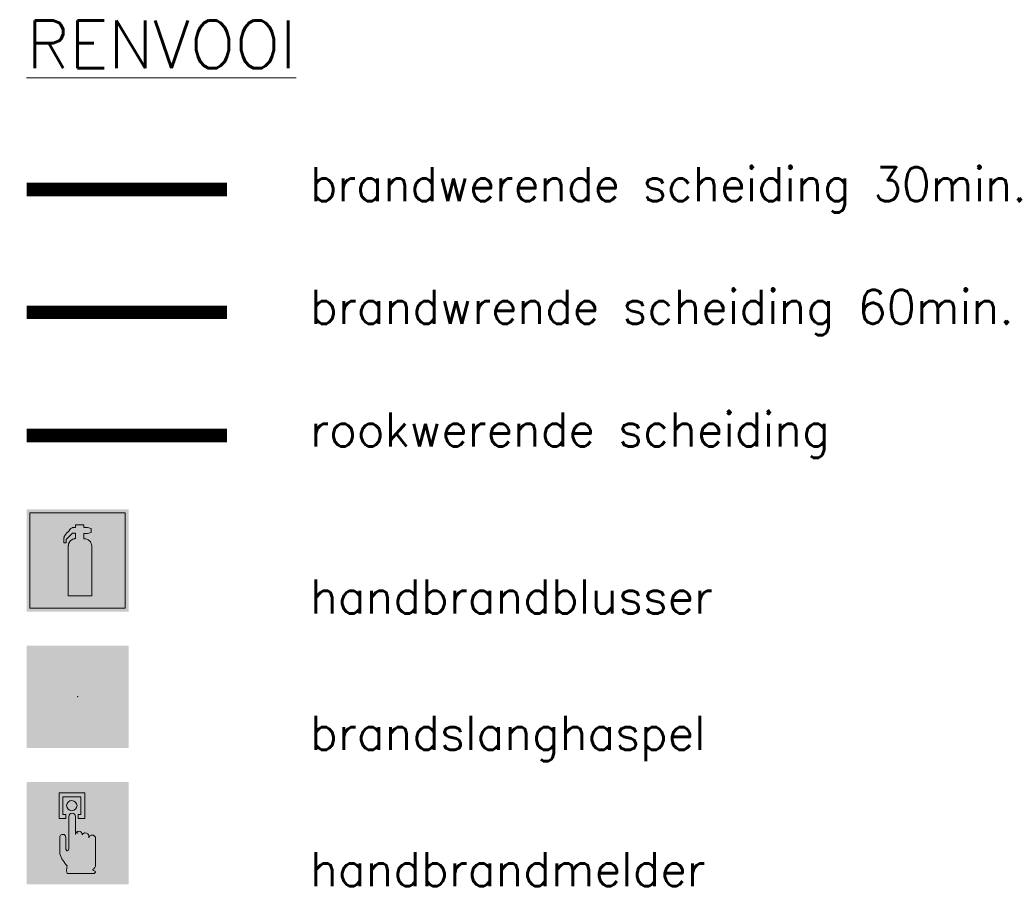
# Model space of a CAD drawing. Header units: millimetres. Extents: x -13022 to 1371524, y -38729 to 632593.
# Tile 3 of 256: x 334041 to 338377, y 234543 to 238359. Entities that reach past the tile are written whole.
import ezdxf
from ezdxf.enums import TextEntityAlignment as Align

# ---------------------------------------------------------------- set-up
doc = ezdxf.new("R2010")
doc.units = ezdxf.units.MM
doc.header["$LTSCALE"] = 35
doc.linetypes.add('AI9-LType1', pattern=[1.69333, 0.846665, -0.846665])
doc.layers.add('Al65----_beveiliging-inst', color=92, linetype='Continuous', lineweight=9)
doc.layers.add('brandveiligheid voorzieningen', color=10, linetype='Continuous', lineweight=9)
doc.layers.add('At$1a---_tekst', color=2, linetype='Continuous')
doc.styles.add('Algemeen', font='simplex.shx', dxfattribs={"height": 2.5})

# ---------------------------------------------------------------- blocks, each defined once
blk = doc.blocks.new('Handbrandmelder')
at = {"layer": 'brandveiligheid voorzieningen', "true_color": 0xffffff}
h = blk.add_hatch(color=7, dxfattribs=at)
h.paths.add_polyline_path([(-1.362300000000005, 6.704000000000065), (-1.362300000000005, 4.817999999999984), (-0.8615999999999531, 4.817999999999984), (-0.8615999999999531, 5.105000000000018), (-1.086699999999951, 5.105000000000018), (-1.086699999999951, 6.416000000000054), (0.2412000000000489, 6.416000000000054), (0.2412000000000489, 5.105000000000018), (0.04229999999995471, 5.105000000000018), (0.04229999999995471, 4.817999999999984), (0.5291999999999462, 4.817999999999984), (0.5291999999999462, 6.704000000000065)])
edge = h.paths.add_edge_path()
edge.add_line((-0.7744000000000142, 0.7949999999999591), (1.217199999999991, 0.7949999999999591))
edge.add_arc((1.184803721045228, 0.9150839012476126), 0.1243770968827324, 285.0978454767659, 344.5738128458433)
edge.add_arc((1.195484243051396, 0.8747174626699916), 0.109458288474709, 3.814851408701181, 78.55699892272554)
edge.add_arc((1.215450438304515, 1.081053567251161), 0.09906901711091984, 186.406081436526, 271.01189771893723, ccw=False)
edge.add_arc((0.8951311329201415, 1.429528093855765), 0.4224763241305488, 301.679206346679, 358.7077007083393)
edge.add_line((1.317499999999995, 1.419999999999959), (1.317499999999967, 3.355999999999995))
edge.add_arc((1.081486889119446, 3.369604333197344), 0.2364048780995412, 356.7009913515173, 450.505791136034)
edge.add_arc((1.075081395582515, 3.342345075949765), 0.2636902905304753, 89.06159279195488, 168.7031401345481)
edge.add_line((0.8165000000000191, 3.394000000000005), (0.8164999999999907, 3.518000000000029))
edge.add_arc((0.5556438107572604, 3.507110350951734), 0.2610833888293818, 2.390469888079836, 87.79258356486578)
edge.add_arc((0.5704530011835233, 3.50642776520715), 0.2616154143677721, 91.0410009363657, 151.5647371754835)
edge.add_line((0.3404000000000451, 3.630999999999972), (0.3404000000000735, 3.643000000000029))
edge.add_arc((0.0797851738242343, 3.632360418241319), 0.260831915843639, 2.337797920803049, 87.79954707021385)
edge.add_arc((0.09911405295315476, 3.633166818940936), 0.2600000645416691, 92.05296153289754, 177.8325614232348)
edge.add_line((-0.1607000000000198, 3.643000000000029), (-0.1607000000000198, 4.966999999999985))
edge.add_arc((-0.4109663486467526, 4.968042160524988), 0.2502685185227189, 359.7614099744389, 447.1448072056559)
edge.add_arc((-0.3888415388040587, 4.957652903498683), 0.2605261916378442, 92.12460751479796, 177.9439144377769)
edge.add_line((-0.6491999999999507, 4.966999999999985), (-0.6491999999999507, 2.557000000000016))
edge.add_arc((-0.7221004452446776, 2.557732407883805), 0.07290412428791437, 299.05017427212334, 359.42438665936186, ccw=False)
edge.add_line((-0.6866999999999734, 2.494000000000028), (-0.7617999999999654, 2.456999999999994))
edge.add_line((-0.7617999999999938, 2.456999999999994), (-0.7867999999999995, 2.456999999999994))
edge.add_line((-0.7867999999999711, 2.456999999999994), (-0.874499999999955, 2.56899999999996))
edge.add_line((-0.8745000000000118, 2.56899999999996), (-0.8745000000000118, 3.418999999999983))
edge.add_arc((-1.086056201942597, 3.443345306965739), 0.2129523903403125, 353.4354350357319, 446.9700572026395)
edge.add_arc((-1.078000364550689, 3.420914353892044), 0.2351074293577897, 89.22004572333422, 180.4665340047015)
edge.add_line((-1.313099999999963, 3.418999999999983), (-1.313099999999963, 2.281999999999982))
edge.add_line((-1.313099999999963, 2.282000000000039), (-1.313099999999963, 2.219000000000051))
edge.add_arc((0.9800915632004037, 3.05278358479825), 2.44006610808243, 199.9808058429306, 224.0251806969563)
edge.add_arc((-28.56458777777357, 4.729210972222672), 27.99404121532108, 352.66871906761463, 353.08124823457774, ccw=False)
edge.add_arc((-0.07303414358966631, 1.025300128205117), 0.7382087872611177, 169.7231517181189, 198.1780845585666)
edge = h.paths.add_edge_path(flags=17)
edge.add_arc((-0.4353433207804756, 5.779888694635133), 0.3920893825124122, 271.8332605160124, 357.9700289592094)
edge.add_arc((-0.4344971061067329, 5.742470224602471), 0.3917044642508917, 3.443843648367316, 88.28877503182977)
edge.add_arc((-0.4184133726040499, 5.749796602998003), 0.3842284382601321, 90.65414391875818, 177.5830480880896)
edge.add_arc((-0.4087352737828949, 5.781623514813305), 0.3938747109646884, 182.2733025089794, 267.9536111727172)
at = {"layer": 'Al65----_beveiliging-inst', "color": 7, "true_color": 0xffffff}
blk.add_solid([(-3.75, 0), (3.75, 0), (-3.75, 7.5), (3.75, 7.5)], dxfattribs=at)
at = {"layer": 'Al65----_beveiliging-inst', "color": 10}
blk.add_solid([(-3.5, 0.25), (3.5, 0.25), (-3.5, 7.25), (3.5, 7.25)], dxfattribs=at)
at = {"layer": 'brandveiligheid voorzieningen', "color": 7, "true_color": 0xffffff}
for points in [[(-1.362300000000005, 6.704000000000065), (-1.362300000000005, 4.818000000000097)], [(0.5291999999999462, 6.704000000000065), (-1.362300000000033, 6.704000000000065)], [(0.5291999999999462, 4.817999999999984), (0.5291999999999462, 6.704000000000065)], [(-1.086699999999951, 5.105000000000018), (-1.086699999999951, 6.416000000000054)], [(-1.086699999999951, 6.416000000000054), (0.2412000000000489, 6.416000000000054)], [(0.2412000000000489, 6.416000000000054), (0.2412000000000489, 5.105000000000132)], [(-0.8615999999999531, 5.105000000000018), (-1.086699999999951, 5.105000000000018)], [(-0.8615999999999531, 4.817999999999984), (-0.8615999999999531, 5.105000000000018)], [(0.2412000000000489, 5.105000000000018), (0.04230000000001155, 5.105000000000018)], [(0.04229999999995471, 5.105000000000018), (0.04229999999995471, 4.817999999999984)], [(-1.362300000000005, 4.817999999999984), (-0.8616000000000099, 4.817999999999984)], [(-0.6491999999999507, 4.966999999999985), (-0.6491999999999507, 2.557000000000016)], [(-0.1607000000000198, 3.643000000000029), (-0.1607000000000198, 4.966999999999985)], [(0.04229999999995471, 4.817999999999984), (0.5291999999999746, 4.817999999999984)], [(0.3404000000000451, 3.630999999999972), (0.3404000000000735, 3.643000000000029)], [(-1.313099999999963, 3.418999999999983), (-1.313099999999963, 2.281999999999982)], [(-0.8745000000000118, 2.56899999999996), (-0.8745000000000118, 3.418999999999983)], [(0.8165000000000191, 3.394000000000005), (0.8164999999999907, 3.518000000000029)], [(1.317499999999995, 1.419999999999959), (1.317499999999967, 3.355999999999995)], [(-1.313099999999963, 2.282000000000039), (-1.313099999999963, 2.219000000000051)], [(-0.7867999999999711, 2.456999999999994), (-0.874499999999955, 2.56899999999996)], [(-0.7617999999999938, 2.456999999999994), (-0.7867999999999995, 2.456999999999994)], [(-0.6866999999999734, 2.494000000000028), (-0.7617999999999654, 2.456999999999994)], [(-0.7744000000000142, 0.7949999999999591), (1.217199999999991, 0.7949999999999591)]]:
    blk.add_lwpolyline(points, dxfattribs=at)
for points in [[(-0.802299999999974, 5.765999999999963, -0.3986000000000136), (-0.4227999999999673, 6.134000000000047)], [(-0.4228000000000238, 6.133999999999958, -0.3880999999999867), (-0.04350000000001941, 5.765999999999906)], [(-0.4228000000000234, 5.388000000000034, -0.3922999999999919), (-0.8023000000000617, 5.765999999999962)], [(-0.3984999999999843, 5.217999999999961, 0.392999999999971), (-0.6491999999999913, 4.966999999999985)], [(-0.04349999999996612, 5.76600000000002, -0.39459999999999), (-0.4227999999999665, 5.388000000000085)], [(-0.1606999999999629, 4.966999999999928, 0.4008999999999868), (-0.3984999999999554, 5.217999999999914)], [(-1.074800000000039, 3.655999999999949, 0.4206000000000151), (-1.313100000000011, 3.418999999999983)], [(-0.874499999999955, 3.418999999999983, 0.4324000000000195), (-1.074799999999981, 3.655999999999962)], [(0.08979999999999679, 3.892999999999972, 0.3927999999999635), (-0.1606999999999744, 3.643000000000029)], [(0.3404000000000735, 3.643000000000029, 0.3912000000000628), (0.08980000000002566, 3.892999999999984)], [(0.5657000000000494, 3.768000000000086, 0.2703999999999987), (0.3404000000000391, 3.631000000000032)], [(0.8164999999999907, 3.518000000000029, 0.3909000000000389), (0.5657000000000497, 3.768000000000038)], [(1.079399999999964, 3.605999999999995, 0.3622000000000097), (0.8164999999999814, 3.394000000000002)], [(1.317499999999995, 3.355999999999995, 0.4338000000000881), (1.079399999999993, 3.605999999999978)], [(-1.31310000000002, 2.219000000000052, 0.1053000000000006), (-0.7744000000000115, 1.35700000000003)], [(-0.6491999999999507, 2.557000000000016, -0.269699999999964), (-0.6866999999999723, 2.494000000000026)], [(-0.7994000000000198, 1.156999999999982, 0.1247999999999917), (-0.7744000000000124, 0.79499999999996)], [(-0.7743999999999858, 1.356999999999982, -0.00180000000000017), (-0.7993999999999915, 1.156999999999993)], [(1.11699999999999, 1.069999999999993, 0.2540999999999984), (1.317500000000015, 1.419999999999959)], [(1.217200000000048, 0.981999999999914, -0.3869000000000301), (1.117000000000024, 1.069999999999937)], [(1.304699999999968, 0.882000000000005, 0.338199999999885), (1.217199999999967, 0.9819999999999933)], [(1.217200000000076, 0.7949999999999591, 0.2655000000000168), (1.304700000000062, 0.8820000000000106)]]:
    blk.add_lwpolyline(points, format="xyb", dxfattribs=at)
blk.add_point((0, 3.75), dxfattribs=at)
blk = doc.blocks.new('Handbrandblusser')
at = {"ltscale": 0.1}
h = blk.add_hatch(color=10, dxfattribs=at)
h.paths.add_polyline_path([(15.58817086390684, 7.19129838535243), (8.58817086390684, 7.191298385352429), (8.58817086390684, 0.1912983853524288), (15.58817086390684, 0.1912983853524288)])
h.paths.add_polyline_path([(11.40672454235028, 1.098164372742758), (13.12900348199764, 1.098164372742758), (13.12900348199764, 4.758457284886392), (13.12677351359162, 4.788704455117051), (13.12008360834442, 4.836965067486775), (13.1104204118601, 4.880023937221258), (13.08886405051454, 4.945816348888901), (13.06414856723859, 4.998700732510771), (13.02586744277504, 5.058231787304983), (12.9868429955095, 5.10755201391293), (12.95413679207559, 5.140689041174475), (12.91511234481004, 5.174693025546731), (12.85471736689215, 5.214862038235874), (12.8034280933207, 5.240967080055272), (12.75566960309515, 5.259943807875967), (12.69731876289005, 5.276512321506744), (12.64287036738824, 5.285856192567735), (12.59604103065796, 5.28951667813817), (12.54084931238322, 5.286337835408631), (12.54084931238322, 5.674156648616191), (12.81457793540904, 5.67415664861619), (13.0845899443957, 5.754687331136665), (13.0845899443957, 6.042806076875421), (12.81532125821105, 6.123336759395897), (12.53954849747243, 6.123336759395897), (12.53954849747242, 6.319943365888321), (11.93857200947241, 6.319943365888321), (11.93857200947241, 6.126611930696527), (11.75088300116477, 6.127189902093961), (11.71873428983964, 6.117557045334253), (11.67878068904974, 6.100892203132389), (11.63603962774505, 6.075461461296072), (11.59274107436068, 6.04087950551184), (11.52677117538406, 5.963623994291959), (11.43701494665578, 5.860263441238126), (11.3073051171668, 5.71442198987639), (11.15195065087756, 5.537081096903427), (11.1285359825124, 5.493347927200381), (11.1142270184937, 5.460018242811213), (11.10103303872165, 5.420716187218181), (11.09192733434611, 5.385170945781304), (11.08560909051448, 5.350011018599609), (11.08282162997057, 5.317451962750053), (11.08207830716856, 5.281714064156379), (11.08300746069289, 5.251563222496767), (11.07384385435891, 5.179348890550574), (11.07204344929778, 5.126432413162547), (11.07018514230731, 5.071814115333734), (11.06888432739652, 4.982228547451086), (11.2439368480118, 4.982228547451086), (11.25973245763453, 5.227384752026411), (11.71483184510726, 5.697949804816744), (11.93857200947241, 5.697949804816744), (11.93857200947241, 5.305699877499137), (11.91645815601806, 5.30415862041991), (11.8861677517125, 5.30107610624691), (11.84937327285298, 5.295007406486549), (11.80533139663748, 5.284411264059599), (11.761289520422, 5.269672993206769), (11.72170758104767, 5.252333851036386), (11.68881554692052, 5.235669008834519), (11.65592351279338, 5.215440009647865), (11.6274914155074, 5.195018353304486), (11.59980264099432, 5.173633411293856), (11.5775029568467, 5.152922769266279), (11.5553891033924, 5.130767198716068), (11.53234609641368, 5.105047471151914), (11.51320553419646, 5.080387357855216), (11.49871073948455, 5.059291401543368), (11.48718923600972, 5.041566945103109), (11.47343776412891, 5.017484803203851), (11.46024378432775, 4.99166874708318), (11.45039475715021, 4.969513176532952), (11.4394307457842, 4.941288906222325), (11.42883839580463, 4.909307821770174), (11.42103350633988, 4.880698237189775), (11.41360027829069, 4.843515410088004), (11.40858284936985, 4.803635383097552), (11.40672454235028, 4.773002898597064)], flags=16)
at = {"layer": 'brandveiligheid voorzieningen', "ltscale": 0.1, "true_color": 0xffffff}
blk.add_hatch(color=7, dxfattribs=at).paths.add_polyline_path([(13.12900348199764, 4.758457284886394), (13.12677351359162, 4.788704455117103), (13.12008360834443, 4.836965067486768), (13.11042041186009, 4.880023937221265), (13.08886405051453, 4.945816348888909), (13.06414856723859, 4.998700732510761), (13.02586744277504, 5.058231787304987), (12.98684299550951, 5.107552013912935), (12.95413679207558, 5.14068904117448), (12.91511234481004, 5.174693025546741), (12.85471736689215, 5.214862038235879), (12.8034280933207, 5.240967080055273), (12.75566960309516, 5.259943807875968), (12.69731876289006, 5.276512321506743), (12.64287036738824, 5.285856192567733), (12.59604103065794, 5.28951667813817), (12.54084931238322, 5.286337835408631), (12.54084931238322, 5.674156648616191), (12.81457793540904, 5.67415664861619), (13.0845899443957, 5.754687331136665), (13.0845899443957, 6.042806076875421), (12.81532125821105, 6.123336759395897), (12.53954849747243, 6.123336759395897), (12.53954849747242, 6.319943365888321), (11.93857200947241, 6.319943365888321), (11.93857200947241, 6.126611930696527), (11.75088300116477, 6.127189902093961), (11.71873428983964, 6.117557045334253), (11.67878068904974, 6.100892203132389), (11.63603962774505, 6.075461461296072), (11.59274107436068, 6.04087950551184), (11.52677117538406, 5.963623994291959), (11.43701494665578, 5.860263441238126), (11.3073051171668, 5.71442198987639), (11.15195065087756, 5.537081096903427), (11.1285359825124, 5.493347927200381), (11.1142270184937, 5.460018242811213), (11.10103303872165, 5.420716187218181), (11.09192733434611, 5.385170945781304), (11.08560909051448, 5.350011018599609), (11.08282162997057, 5.317451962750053), (11.08207830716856, 5.281714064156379), (11.08300746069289, 5.251563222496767), (11.07384385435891, 5.179348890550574), (11.07204344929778, 5.126432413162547), (11.07018514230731, 5.071814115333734), (11.06888432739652, 4.982228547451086), (11.2439368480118, 4.982228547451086), (11.25973245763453, 5.227384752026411), (11.71483184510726, 5.697949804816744), (11.93857200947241, 5.697949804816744), (11.93857200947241, 5.305699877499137), (11.91645815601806, 5.30415862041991), (11.8861677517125, 5.30107610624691), (11.84937327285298, 5.295007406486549), (11.80533139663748, 5.284411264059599), (11.761289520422, 5.269672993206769), (11.72170758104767, 5.252333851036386), (11.68881554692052, 5.235669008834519), (11.65592351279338, 5.215440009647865), (11.6274914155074, 5.195018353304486), (11.59980264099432, 5.173633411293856), (11.5775029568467, 5.152922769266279), (11.5553891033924, 5.130767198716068), (11.53234609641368, 5.105047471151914), (11.51320553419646, 5.080387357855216), (11.49871073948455, 5.059291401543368), (11.48718923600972, 5.041566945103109), (11.47343776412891, 5.017484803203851), (11.46024378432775, 4.99166874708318), (11.45039475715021, 4.969513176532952), (11.4394307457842, 4.941288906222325), (11.42883839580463, 4.909307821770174), (11.42103350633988, 4.880698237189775), (11.41360027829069, 4.843515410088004), (11.40858284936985, 4.803635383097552), (11.40672454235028, 4.773002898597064), (11.40672454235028, 1.098164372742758), (13.12900348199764, 1.098164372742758)])
at = {"color": 10, "lineweight": 5, "ltscale": 0.1}
blk.add_lwpolyline([(11.40672454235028, 1.099223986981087), (11.40672454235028, 4.773002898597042), (11.40858284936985, 4.803635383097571), (11.41360027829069, 4.843515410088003), (11.42103350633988, 4.88069823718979), (11.42883839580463, 4.909307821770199), (11.43943074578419, 4.941288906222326), (11.45039475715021, 4.969513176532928), (11.46024378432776, 4.991668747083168), (11.4734377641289, 5.017484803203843), (11.48718923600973, 5.041566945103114), (11.49871073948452, 5.059291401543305), (11.51320553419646, 5.080387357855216), (11.53234609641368, 5.10504747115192), (11.55538910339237, 5.130767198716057), (11.57750295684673, 5.152922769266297), (11.59980264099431, 5.173633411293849), (11.62749141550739, 5.195018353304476), (11.65592351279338, 5.215440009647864), (11.68881554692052, 5.23566900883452), (11.72170758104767, 5.252333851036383), (11.761289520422, 5.269672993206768), (11.80533139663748, 5.284411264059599), (11.84937327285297, 5.295007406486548), (11.88616775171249, 5.30107610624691), (11.91645815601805, 5.304158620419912), (11.93857200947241, 5.305699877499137), (11.93857200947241, 5.697949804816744), (11.71483184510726, 5.697949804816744), (11.25973245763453, 5.22738475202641), (11.2439368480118, 4.982228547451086), (11.06888432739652, 4.982228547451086), (11.07018514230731, 5.071814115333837), (11.07204344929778, 5.126432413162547), (11.07384385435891, 5.179348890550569), (11.0830074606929, 5.25156322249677), (11.08207830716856, 5.281714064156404), (11.08282162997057, 5.317451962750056), (11.08560909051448, 5.350011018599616), (11.09192733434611, 5.385170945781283), (11.10103303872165, 5.420716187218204), (11.11422701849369, 5.460018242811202), (11.1285359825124, 5.493347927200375), (11.15195065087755, 5.537081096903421), (11.30730511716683, 5.714421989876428), (11.43701494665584, 5.860263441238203), (11.52677117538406, 5.963623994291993), (11.59274107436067, 6.040879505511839), (11.63603962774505, 6.075461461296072), (11.67878068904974, 6.100892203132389), (11.71873428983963, 6.117557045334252), (11.75088300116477, 6.12718990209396), (11.93857200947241, 6.126611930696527), (11.93857200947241, 6.319943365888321), (12.53954849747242, 6.319943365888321), (12.53954849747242, 6.123336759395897), (12.81532125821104, 6.123336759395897), (13.0845899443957, 6.042806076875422), (13.0845899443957, 5.754687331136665), (12.81457793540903, 5.67415664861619), (12.54084931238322, 5.67415664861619), (12.54084931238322, 5.286337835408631), (12.59604103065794, 5.28951667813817), (12.64287036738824, 5.285856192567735), (12.69731876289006, 5.276512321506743), (12.75566960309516, 5.25994380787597), (12.80342809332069, 5.24096708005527), (12.85471736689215, 5.214862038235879), (12.91511234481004, 5.17469302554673), (12.95413679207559, 5.140689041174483), (12.98684299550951, 5.107552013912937), (13.02586744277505, 5.058231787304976), (13.06414856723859, 4.99870073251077), (13.08886405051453, 4.945816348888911), (13.1104204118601, 4.880023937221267), (13.12008360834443, 4.836965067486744), (13.12677351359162, 4.788704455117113), (13.12900348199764, 4.75845728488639), (13.12900348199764, 1.098164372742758), (11.40672454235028, 1.098164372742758)], dxfattribs=at)
at = {"layer": 'Al65----_beveiliging-inst', "color": 7, "true_color": 0xffffff}
blk.add_solid([(8.33817086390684, -0.05870161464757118), (15.83817086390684, -0.05870161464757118), (8.33817086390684, 7.441298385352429), (15.83817086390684, 7.441298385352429)], dxfattribs=at)
at = {"layer": 'brandveiligheid voorzieningen', "color": 10, "ltscale": 0.1}
blk.add_lwpolyline([(8.58817086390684, 0.1912983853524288), (15.58817086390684, 0.1912983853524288), (15.58817086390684, 7.191298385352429), (8.58817086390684, 7.191298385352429)], close=True, dxfattribs=at)

msp = doc.modelspace()

# ---------------------------------------------------------------- hatches: boundary and pattern name
at = {"layer": 'Al65----_beveiliging-inst', "linetype": 'Continuous', "true_color": 0xffffff}
h = msp.add_hatch(color=7, dxfattribs=at)
h.paths.add_polyline_path([(334187.3157996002, 235283.5861610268), (334177.2477996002, 235283.5861610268), (334165.5837995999, 235294.4461610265), (334165.5837995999, 235541.6461610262), (334176.5457996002, 235552.4461610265), (334187.3157996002, 235552.4461610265)])
edge = h.paths.add_edge_path()
edge.add_arc((334306.4019122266, 235518.4400484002), 11.57324020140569, 92.01095951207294, 177.989040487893)
edge.add_line((334294.8357996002, 235518.8461610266), (334294.8177996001, 235518.8461610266))
edge.add_line((334294.8177996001, 235518.8461610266), (334294.8177996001, 235314.7261610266))
edge.add_line((334294.8177996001, 235314.7261610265), (334294.8357996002, 235314.7261610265))
edge.add_arc((334306.4372752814, 235315.2930875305), 11.61531935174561, 182.7976335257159, 267.8217742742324)
edge.add_arc((334305.5390198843, 235315.2896321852), 11.61245842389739, 272.2543291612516, 357.2187455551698)
edge.add_line((334317.1377996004, 235314.7261610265), (334317.1917996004, 235314.7261610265))
edge.add_line((334317.1917996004, 235314.7261610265), (334317.1917996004, 235518.8461610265))
edge.add_line((334317.1917996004, 235518.8461610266), (334317.1377996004, 235518.8461610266))
edge.add_arc((334305.5640329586, 235518.4330762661), 11.58113609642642, 2.044102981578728, 87.86340990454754)
edge = h.paths.add_edge_path()
edge.add_arc((334261.3823141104, 235518.4296465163), 11.58400503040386, 92.06057133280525, 177.9394286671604)
edge.add_line((334249.8057996, 235518.8461610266), (334249.7817996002, 235518.8461610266))
edge.add_line((334249.7817996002, 235518.8461610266), (334249.7817996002, 235314.7261610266))
edge.add_line((334249.7817996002, 235314.7261610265), (334249.8057996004, 235314.7261610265))
edge.add_arc((334261.4283216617, 235315.3143626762), 11.63739662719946, 182.8971976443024, 267.7222101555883)
edge.add_arc((334260.5041677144, 235315.3197805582), 11.64277490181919, 272.2723529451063, 357.0774452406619)
edge.add_line((334272.1317995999, 235314.7261610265), (334272.1497996, 235314.7261610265))
edge.add_line((334272.1497996, 235314.7261610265), (334272.1497996, 235518.8461610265))
edge.add_line((334272.1497996, 235518.8461610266), (334272.1317995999, 235518.8461610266))
edge.add_arc((334260.5439470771, 235518.4180800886), 11.59575695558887, 2.115670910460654, 87.91512499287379)
edge = h.paths.add_edge_path()
edge.add_arc((334218.3263141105, 235518.4167507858), 11.59646763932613, 91.99902916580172, 177.8778865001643)
edge.add_line((334206.7377996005, 235518.8461610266), (334206.7377996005, 235244.7061610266))
edge.add_line((334206.7377996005, 235244.7061610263), (334229.1057996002, 235244.7061610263))
edge.add_line((334229.1057995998, 235244.7061610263), (334229.1057995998, 235518.8461610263))
edge.add_line((334229.1057995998, 235518.8461610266), (334229.0637995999, 235518.8461610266))
edge.add_arc((334217.4858602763, 235518.4289103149), 11.58545541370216, 2.06395649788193, 87.84355638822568)
h.paths.add_polyline_path([(334229.1957996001, 235218.7261610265), (334225.1037995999, 235194.6661610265), (334210.7577996, 235194.6661610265), (334206.6837996, 235218.906161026), (334206.6837996, 235228.3861610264), (334229.1957996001, 235228.3861610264)])
edge = h.paths.add_edge_path()
edge.add_line((334356.1437996, 235421.9504595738), (334356.1437996, 235541.6461610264))
edge.add_line((334356.1437996, 235541.6461610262), (334345.1577995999, 235552.4461610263))
edge.add_line((334345.1577995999, 235552.4461610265), (334334.4117996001, 235552.4461610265))
edge.add_line((334334.4117996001, 235552.4461610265), (334334.4117996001, 235283.5861610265))
edge.add_line((334334.4117996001, 235283.5861610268), (334344.4737996, 235283.5861610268))
edge.add_line((334344.4737996, 235283.5861610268), (334356.1437996, 235294.4461610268))
edge.add_line((334356.1437996, 235294.4461610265), (334356.1437996, 235409.7061610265))
edge.add_line((334356.1437996, 235409.7061610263), (334369.4697995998, 235409.7061610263))
edge.add_arc((334409.2956564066, 235412.9840002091), 39.96051926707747, 184.7050839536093, 271.9304783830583)
edge.add_arc((334408.9422179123, 235418.0283452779), 45.01428082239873, 272.1638024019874, 357.8838316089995)
edge.add_arc((334409.0069250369, 235414.7063728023), 44.94952935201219, 2.116161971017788, 87.9156160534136)
edge.add_arc((334411.9945608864, 235415.1755551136), 44.47118538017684, 91.74313928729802, 171.2428322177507)
edge.add_arc((334357.1937996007, 221861.9483306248), 13560.00216960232, 89.95416337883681, 90.00443661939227)
edge = h.paths.add_edge_path(flags=16)
edge.add_line((334404.2577996, 235409.7061610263), (334404.2577996, 235386.6061610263))
edge.add_arc((334411.3617228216, 235417.0382496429), 31.2502438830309, 193.5695191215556, 256.860438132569, ccw=False)
edge.add_line((334380.9837995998, 235409.7061610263), (334404.2577996, 235409.7061610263))
edge = h.paths.add_edge_path(flags=16)
edge.add_line((334404.2577996, 235446.0661610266), (334404.2577996, 235421.9461610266))
edge.add_line((334404.2577996, 235421.9461610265), (334380.7737995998, 235421.9461610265))
edge.add_arc((334411.3750626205, 235415.6441820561), 31.24343510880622, 103.16759908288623, 168.3632784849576, ccw=False)
edge = h.paths.add_edge_path(flags=16)
edge.add_arc((334410.0260073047, 235415.7255800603), 31.13552662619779, 11.524705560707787, 78.04824712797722, ccw=False)
edge.add_line((334440.5337996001, 235421.9461610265), (334416.4737996, 235421.9461610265))
edge.add_line((334416.4737996, 235421.9461610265), (334416.4737996, 235446.1861610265))
edge = h.paths.add_edge_path(flags=16)
edge.add_arc((334409.9295382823, 235417.0665263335), 31.27276928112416, 282.07921775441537, 346.3871435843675, ccw=False)
edge.add_line((334416.4737996, 235386.4861610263), (334416.4737996, 235409.7061610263))
edge.add_line((334416.4737996, 235409.7061610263), (334440.3237996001, 235409.7061610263))

# ---------------------------------------------------------------- linework, layer by layer
at = {"layer": 'Al65----_beveiliging-inst', "color": 10, "linetype": 'AI9-LType1', "lineweight": 0, "ltscale": 0.1, "const_width": 60, "flags": 128}
msp.add_lwpolyline([(334071.1017996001, 237612.0226475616), (334954.5187105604, 237612.0226475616)], dxfattribs=at)
at = {"layer": 'Al65----_beveiliging-inst', "color": 92, "linetype": 'AI9-LType1', "lineweight": 0, "ltscale": 0.1, "const_width": 60, "flags": 128}
msp.add_lwpolyline([(334071.1017996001, 237070.6332486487), (334954.5187105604, 237070.6332486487)], dxfattribs=at)
at = {"layer": 'Al65----_beveiliging-inst', "color": 130, "linetype": 'AI9-LType1', "lineweight": 0, "ltscale": 0.1, "const_width": 60, "flags": 128}
msp.add_lwpolyline([(334071.1017996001, 236527.962732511), (334954.5187105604, 236527.962732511)], dxfattribs=at)
at = {"layer": 'Al65----_beveiliging-inst', "color": 255, "linetype": 'Continuous'}
msp.add_point((334296.1047996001, 235377.6061610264), dxfattribs=at)
at = {"layer": 'Al65----_beveiliging-inst', "color": 7, "true_color": 0xffffff}
msp.add_solid([(334071.1017996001, 235152.6061610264), (334521.1017996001, 235152.6061610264), (334071.1017996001, 235602.6061610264), (334521.1017996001, 235602.6061610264)], dxfattribs=at)
msp.add_solid([(334071.1017996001, 235152.6061610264), (334521.1017996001, 235152.6061610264), (334071.1017996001, 235602.6061610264), (334521.1017996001, 235602.6061610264)], dxfattribs=at)
at = {"layer": 'Al65----_beveiliging-inst', "color": 10}
msp.add_solid([(334086.1017996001, 235167.6061610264), (334506.1017996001, 235167.6061610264), (334086.1017996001, 235587.6061610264), (334506.1017996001, 235587.6061610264)], dxfattribs=at)

# ---------------------------------------------------------------- block references
at = {"ltscale": 0.1, "xscale": 60, "yscale": 60, "zscale": 60}
msp.add_blockref('Handbrandblusser', (333570.8115477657, 235756.1282579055), dxfattribs=at)
at = {"layer": 'Al65----_beveiliging-inst', "xscale": 60, "yscale": 60, "zscale": 60}
msp.add_blockref('Handbrandmelder', (334296.1017996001, 234552.6061610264), dxfattribs=at)

# ---------------------------------------------------------------- texts
at = {"layer": 'At$1a---_tekst', "color": 2, "linetype": 'Continuous', "style": 'Algemeen'}
for s, p in [('brandwerende scheiding 30min.', (335320.2319213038, 237514.941327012)), ('brandwrende scheiding 60min.', (335320.2319213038, 236974.941327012)), ('rookwerende scheiding', (335320.2319213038, 236434.941327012)), ('handbrandblusser', (335320.2319213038, 235698.9939606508)), ('brandslanghaspel', (335320.2319213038, 235098.9939606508)), ('handbrandmelder', (335320.2319213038, 234498.9939606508))]:
    msp.add_text(s, height=150, dxfattribs=at).set_placement(p, align=Align.BOTTOM_LEFT)
at = {"layer": 'At$1a---_tekst', "color": 4, "lineweight": 0, "insert": (334071.1017996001, 238355.6257807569), "char_height": 210, "width": 1569.429147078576, "attachment_point": 1, "style": 'Algemeen'}
msp.add_mtext('{\\LRENVOOI}', dxfattribs=at)

doc.saveas('drawing.dxf')
